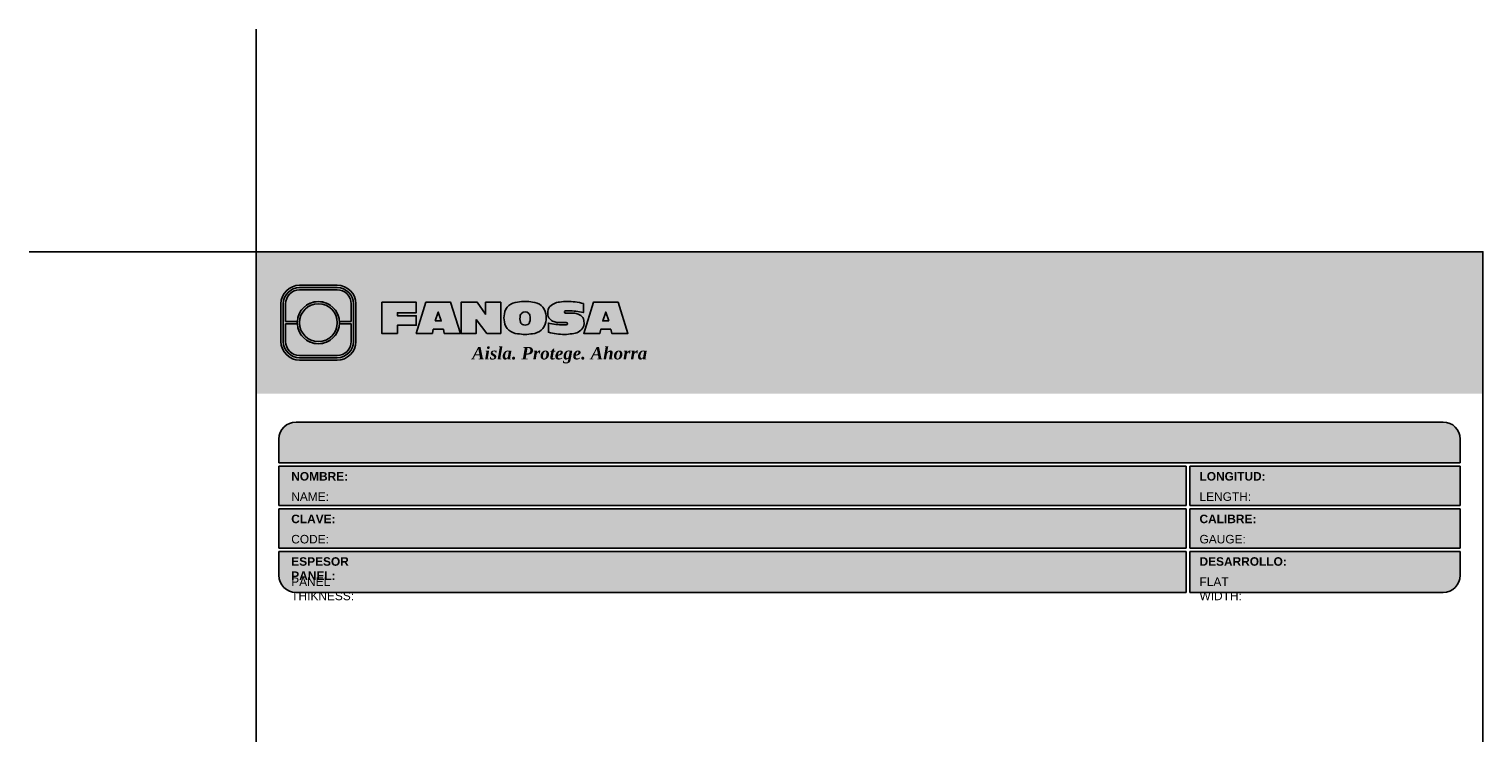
# Model space of a CAD drawing. Header units: millimetres. Extents: x 0 to 30, y 0 to 35.5.
import ezdxf

# ---------------------------------------------------------------- set-up
doc = ezdxf.new("R2010")
doc.units = ezdxf.units.MM
doc.layers.add('TEXTO CUADRO DATOS', color=251, linetype='Continuous', lineweight=0)
doc.styles.get("Standard").update_dxf_attribs({"font": 'arial.ttf'})

# ---------------------------------------------------------------- blocks, each defined once
blk = doc.blocks.new('LOGO 1')
h = blk.add_hatch(color=7)
h.set_gradient(color1=(255, 255, 255), color2=(0, 0, 255), rotation=180, tint=1)
h.paths.add_polyline_path([(362.633524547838, 273.3012676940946), (362.633524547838, 270.8012676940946), (384.2235245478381, 270.8012676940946), (384.2235245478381, 273.3012676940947)])
at = {"true_color": 0xffffff}
h = blk.add_hatch(color=7, dxfattribs=at)
edge = h.paths.add_edge_path()
edge.add_arc((364.057378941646, 271.7212676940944), 0.3299999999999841, -89.99999999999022, 9.890754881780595e-12, ccw=False)
edge.add_line((364.0573789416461, 271.3912676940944), (363.3973789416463, 271.3912676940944))
edge.add_arc((363.3973789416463, 271.7212676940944), 0.3299999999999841, 179.9999999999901, 269.9999999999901, ccw=False)
edge.add_line((363.0673789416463, 271.7212676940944), (363.0673789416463, 272.3812676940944))
edge.add_arc((363.3973789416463, 272.3812676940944), 0.3299999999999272, 90, 180, ccw=False)
edge.add_line((363.3973789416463, 272.7112676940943), (364.0573789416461, 272.7112676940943))
edge.add_arc((364.0573789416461, 272.3812676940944), 0.3299999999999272, 0, 90, ccw=False)
edge.add_line((364.387378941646, 272.3812676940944), (364.387378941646, 271.7212676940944))
edge = h.paths.add_edge_path(flags=16)
edge.add_arc((364.0573789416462, 271.7212676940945), 0.2887500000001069, 269.9999999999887, 359.9999999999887, ccw=False)
edge.add_line((364.0573789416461, 271.4325176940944), (363.3973789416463, 271.4325176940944))
edge.add_arc((363.3973789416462, 271.7212676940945), 0.2887500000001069, 180.0000000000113, 270.0000000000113, ccw=False)
edge.add_line((363.1086289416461, 271.7212676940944), (363.1086289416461, 272.3812676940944))
edge.add_arc((363.3973789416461, 272.3812676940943), 0.28875000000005, 89.99999999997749, 179.9999999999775, ccw=False)
edge.add_line((363.3973789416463, 272.6700176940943), (364.0573789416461, 272.6700176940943))
edge.add_arc((364.0573789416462, 272.3812676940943), 0.28875000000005, 2.262368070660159e-11, 90.00000000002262, ccw=False)
edge.add_line((364.3461289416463, 272.3812676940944), (364.3461289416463, 271.7212676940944))
for color, points in [(30, [(364.0980555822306, 272.0718926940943), (364.3048789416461, 272.0718926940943), (364.3048789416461, 272.3812676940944, 0.4142135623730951), (364.0573789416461, 272.6287676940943), (363.3973789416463, 272.6287676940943, 0.4142135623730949), (363.1498789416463, 272.3812676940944), (363.1498789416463, 272.0718926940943), (363.3567023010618, 272.0718926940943, -0.9459053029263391)]), (170, [(364.3048789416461, 271.7212676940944), (364.3048789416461, 272.0306426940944), (364.0980555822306, 272.0306426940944, -0.9459053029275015), (363.3567023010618, 272.0306426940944), (363.1498789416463, 272.0306426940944), (363.1498789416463, 271.7212676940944, 0.4142135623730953), (363.3973789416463, 271.4737676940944), (364.057378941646, 271.4737676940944, 0.4142135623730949)])]:
    blk.add_hatch(color=color).paths.add_polyline_path(points)
h = blk.add_hatch(color=7, dxfattribs=at)
h.paths.add_polyline_path([(363.3561289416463, 272.0512676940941, 1), (364.0986289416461, 272.0512676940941, 1)])
h.paths.add_polyline_path([(364.0602079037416, 272.0512676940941, -1), (363.3945499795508, 272.0512676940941, -1)], flags=16)
h = blk.add_hatch(color=252)
h.set_gradient(color1=(132, 132, 132), rotation=70.00000000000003, tint=1, name='SPHERICAL')
h.paths.add_polyline_path([(364.0602079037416, 272.0512676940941, 1), (363.3945499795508, 272.0512676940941, 1)])
blk.add_hatch(color=7, dxfattribs=at).paths.add_polyline_path([(364.8420585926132, 272.4104305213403), (365.4501879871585, 272.4104305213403), (365.4501879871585, 272.2247109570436), (365.119665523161, 272.2247109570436), (365.119665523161, 272.1719110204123), (365.4501879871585, 272.1719110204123), (365.4501879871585, 272.00471122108), (365.119665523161, 272.00471122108), (365.119665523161, 271.8609844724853), (364.8420585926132, 271.8609844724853)])
h = blk.add_hatch(color=7, dxfattribs=at)
h.paths.add_polyline_path([(365.620750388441, 272.4104305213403), (365.4485062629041, 271.8609844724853), (365.7332546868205, 271.8609844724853), (365.7479187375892, 271.934277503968), (365.9266795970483, 271.934277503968), (365.9413436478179, 271.8609844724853), (366.2260920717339, 271.8609844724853), (366.0538479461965, 272.4104305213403)])
h.paths.add_polyline_path([(365.837299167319, 272.2366800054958), (365.8906148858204, 272.0814774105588), (365.7839834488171, 272.0814774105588)], flags=16)
h = blk.add_hatch(color=7, dxfattribs=at)
h.paths.add_polyline_path([(366.9358659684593, 272.4104305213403), (366.6709453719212, 272.4104305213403), (366.6709453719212, 272.1991139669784), (366.5221127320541, 272.4104305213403), (366.2395855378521, 272.4104305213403), (366.2395855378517, 271.8609844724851), (366.5045061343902, 271.8609844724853), (366.5045061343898, 272.1071001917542), (366.6947223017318, 271.8609844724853), (366.9358659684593, 271.8609844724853)])
h.paths.add_polyline_path([(367.4970415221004, 272.4140725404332, 0.09403921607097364), (367.2339520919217, 272.4140725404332, 0.3497782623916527), (367.0006865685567, 272.2074327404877, 0.09737279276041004), (367.0006865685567, 272.0639822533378, 0.3497782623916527), (367.2339520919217, 271.8573424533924, 0.09403921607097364), (367.4970415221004, 271.8573424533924, 0.3497782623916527), (367.7303070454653, 272.0639822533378, 0.09737279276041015), (367.7303070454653, 272.2074327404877, 0.3497782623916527)])
h.paths.add_polyline_path([(367.2999959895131, 272.2148320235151, -0.3799377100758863), (367.4309976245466, 272.2148320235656, -0.158874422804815), (367.4503779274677, 272.1817168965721, -0.1263576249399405), (367.44577155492, 272.0572845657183, -0.2142742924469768), (367.4126854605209, 272.0188340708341, -0.2226123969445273), (367.318308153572, 272.0188340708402, -0.2142742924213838), (367.2852220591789, 272.0572845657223, -0.1263576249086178), (367.2806156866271, 272.1817168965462, -0.1588744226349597)], flags=16)
h.paths.add_polyline_path([(368.0775589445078, 272.2601931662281), (368.1276424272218, 272.2601931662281, -0.05869489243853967), (368.3904870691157, 272.2278050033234), (368.3904870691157, 272.3881713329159, 0.06395994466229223), (368.1046346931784, 272.4264429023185, 0.04691611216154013), (367.9730899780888, 272.4140725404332, 0.2229690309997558), (367.7857619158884, 272.3139728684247, 0.1654172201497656), (367.7667124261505, 272.182419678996, 0.1952229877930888), (367.8161538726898, 272.1004656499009, 0.07724634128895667), (367.887655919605, 272.0635888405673, 0.08066867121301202), (367.9607834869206, 272.0517133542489), (368.0895714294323, 272.0517133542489, -1), (368.0895714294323, 272.0112218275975), (368.0394879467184, 272.0112218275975, -0.05869489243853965), (367.7766433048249, 272.0436099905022), (367.7766433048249, 271.8832436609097, 0.0639599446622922), (368.0624956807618, 271.8449720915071, 0.04691611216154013), (368.1940403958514, 271.8573424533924, 0.2229690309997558), (368.3813684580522, 271.9574421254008, 0.2091142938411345), (368.391184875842, 272.1225548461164, 0.1301021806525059), (368.3636451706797, 272.1610969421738, 0.09267767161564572), (368.2794744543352, 272.2078261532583, 0.08066867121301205), (368.2063468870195, 272.2197016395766), (368.0775589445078, 272.2197016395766, -1)])
h.paths.add_polyline_path([(369.0017330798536, 272.4104305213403), (368.5686355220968, 272.4104305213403), (368.3963913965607, 271.8609844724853), (368.6811398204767, 271.8609844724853), (368.6958038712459, 271.934277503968), (368.8745647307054, 271.934277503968), (368.8892287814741, 271.8609844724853), (369.1739772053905, 271.8609844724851)])
h.paths.add_polyline_path([(368.7851843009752, 272.2366800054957), (368.8385000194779, 272.0814774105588), (368.7318685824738, 272.0814774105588)], flags=16)
at = {"color": 7, "true_color": 0xffffff}
for points in [[(364.387378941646, 271.7212676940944, -0.414213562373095), (364.0573789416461, 271.3912676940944), (363.3973789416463, 271.3912676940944, -0.414213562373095), (363.0673789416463, 271.7212676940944), (363.0673789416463, 272.3812676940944, -0.414213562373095), (363.3973789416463, 272.7112676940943), (364.0573789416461, 272.7112676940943, -0.4142135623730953), (364.387378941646, 272.3812676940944)], [(364.3461289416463, 271.7212676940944, -0.4142135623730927), (364.0573789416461, 271.4325176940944), (363.3973789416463, 271.4325176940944, -0.4142135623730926), (363.1086289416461, 271.7212676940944), (363.1086289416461, 272.3812676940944, -0.414213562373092), (363.3973789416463, 272.6700176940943), (364.0573789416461, 272.6700176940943, -0.4142135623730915), (364.3461289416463, 272.3812676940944)], [(367.7303070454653, 272.2074327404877, 0.3497782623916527), (367.4970415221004, 272.4140725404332, 0.09403921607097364), (367.2339520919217, 272.4140725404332, 0.3497782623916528), (367.0006865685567, 272.2074327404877, 0.09737279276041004), (367.0006865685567, 272.0639822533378, 0.3497782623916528), (367.2339520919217, 271.8573424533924, 0.09403921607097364), (367.4970415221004, 271.8573424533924, 0.3497782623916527), (367.7303070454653, 272.0639822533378, 0.09737279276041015)], [(368.3637508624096, 272.1610094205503, 0.09280978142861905), (368.2794744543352, 272.2078261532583, 0.08066867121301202), (368.2063468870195, 272.2197016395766), (368.0775589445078, 272.2197016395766, -0.9999999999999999), (368.0775589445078, 272.2601931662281), (368.1276424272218, 272.2601931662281, -0.05869489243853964), (368.3904870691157, 272.2278050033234), (368.3904870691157, 272.3881713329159, 0.06395994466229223), (368.1046346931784, 272.4264429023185, 0.04691611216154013), (367.9730899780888, 272.4140725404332, 0.2229690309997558), (367.7857619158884, 272.3139728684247, 0.1654172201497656), (367.7667124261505, 272.182419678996, 0.1952229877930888), (367.8161538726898, 272.1004656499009, 0.07724634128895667), (367.887655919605, 272.0635888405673, 0.08066867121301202), (367.9607834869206, 272.0517133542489), (368.0895714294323, 272.0517133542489, -0.9999999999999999), (368.0895714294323, 272.0112218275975), (368.0394879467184, 272.0112218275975, -0.05869489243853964), (367.7766433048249, 272.0436099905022), (367.7766433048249, 271.8832436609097, 0.06395994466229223), (368.0624956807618, 271.8449720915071, 0.04691611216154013), (368.1940403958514, 271.8573424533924, 0.2229690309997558), (368.3813684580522, 271.9574421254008, 0.2091142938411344), (368.391184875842, 272.1225548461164, 0.1341802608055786)], [(367.2852220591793, 272.0572845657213, 0.2142742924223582), (367.318308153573, 272.0188340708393, 0.2226123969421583), (367.4126854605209, 272.0188340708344, 0.2142742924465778), (367.44577155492, 272.0572845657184, 0.1263576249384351), (367.4503779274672, 272.1817168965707, 0.1588744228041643), (367.4309976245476, 272.2148320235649, 0.379937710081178), (367.2999959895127, 272.2148320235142, 0.1588744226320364), (367.2806156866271, 272.1817168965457, 0.1263576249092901)]]:
    blk.add_lwpolyline(points, format="xyb", close=True, dxfattribs=at)
at = {"color": 30}
blk.add_lwpolyline([(364.3048789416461, 272.0718926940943), (364.3048789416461, 272.3812676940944, 0.414213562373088), (364.0573789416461, 272.6287676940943), (363.3973789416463, 272.6287676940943, 0.4142135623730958), (363.1498789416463, 272.3812676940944), (363.1498789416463, 272.0718926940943), (363.3567023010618, 272.0718926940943, -0.9459053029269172), (364.0980555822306, 272.0718926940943)], format="xyb", close=True, dxfattribs=at)
at = {"color": 7, "true_color": 0xffffff}
for points in [[(364.8420585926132, 272.4104305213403), (365.4501879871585, 272.4104305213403), (365.4501879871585, 272.2247109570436), (365.119665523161, 272.2247109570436), (365.119665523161, 272.1719110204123), (365.4501879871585, 272.1719110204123), (365.4501879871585, 272.00471122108), (365.119665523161, 272.00471122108), (365.119665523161, 271.8609844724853), (364.8420585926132, 271.8609844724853)], [(365.7332546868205, 271.8609844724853), (365.4485062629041, 271.8609844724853), (365.620750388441, 272.4104305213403), (366.0538479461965, 272.4104305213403), (366.2260920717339, 271.8609844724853), (365.9413436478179, 271.8609844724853), (365.9266795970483, 271.934277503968), (365.7479187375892, 271.934277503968)], [(366.5045061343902, 272.1071001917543), (366.5045061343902, 271.8609844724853), (366.2395855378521, 271.8609844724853), (366.2395855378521, 272.4104305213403), (366.5221127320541, 272.4104305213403), (366.6709453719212, 272.1991139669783), (366.6709453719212, 272.4104305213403), (366.9358659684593, 272.4104305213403), (366.9358659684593, 271.8609844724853), (366.6947223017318, 271.8609844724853)], [(368.8745647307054, 271.934277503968), (368.8892287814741, 271.8609844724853), (369.1739772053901, 271.8609844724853), (369.0017330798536, 272.4104305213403), (368.5686355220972, 272.4104305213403), (368.3963913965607, 271.8609844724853), (368.6811398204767, 271.8609844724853), (368.6958038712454, 271.934277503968)], [(365.7839834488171, 272.0814774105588), (365.837299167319, 272.2366800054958), (365.8906148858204, 272.0814774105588)], [(368.8385000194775, 272.0814774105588), (368.7851843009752, 272.2366800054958), (368.7318685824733, 272.0814774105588)]]:
    blk.add_lwpolyline(points, close=True, dxfattribs=at)
at = {"color": 170}
blk.add_lwpolyline([(363.3567023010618, 272.0306426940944, 0.9459053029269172), (364.0980555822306, 272.0306426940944), (364.3048789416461, 272.0306426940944), (364.3048789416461, 271.7212676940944, -0.4142135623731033), (364.0573789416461, 271.4737676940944), (363.3973789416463, 271.4737676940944, -0.414213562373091), (363.1498789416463, 271.7212676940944), (363.1498789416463, 272.0306426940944)], format="xyb", close=True, dxfattribs=at)
at = {"color": 7, "true_color": 0xffffff}
for radius in [0.3712499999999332, 0.332828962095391]:
    blk.add_circle((363.7273789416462, 272.0512676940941), radius, dxfattribs=at)
at = {"color": 254, "insert": (366.4315877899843, 271.623287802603), "char_height": 0.22, "width": 5.448476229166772, "attachment_point": 1}
blk.add_mtext('{\\fBookman Old Style|b1|i1|c0|p18;\\C255;\\c16777215;Aisla. Protege. Ahorra}', dxfattribs=at)

msp = doc.modelspace()

# ---------------------------------------------------------------- hatches: boundary and pattern name
at = {"true_color": 0xb3b3b3}
msp.add_hatch(color=253, dxfattribs=at).paths.add_polyline_path([(25.18823733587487, 27.87273410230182), (25.18823733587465, 28.29273410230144, 0.4142135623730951), (24.88823733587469, 28.59273410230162), (4.698237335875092, 28.59273410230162, 0.4142135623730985), (4.398237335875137, 28.29273410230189), (4.39823733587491, 27.87273410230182)])
h = msp.add_hatch(color=253, dxfattribs=at)
h.paths.add_polyline_path([(4.39823733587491, 27.81273410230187), (4.39823733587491, 27.12273410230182), (20.36772880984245, 27.12273410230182), (20.3677288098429, 27.81273410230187)])
h.paths.add_polyline_path([(20.36772880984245, 26.37273410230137), (20.36772880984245, 27.06273410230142), (4.39823733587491, 27.06273410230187), (4.39823733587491, 26.37273410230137)])
h.paths.add_polyline_path([(20.3677288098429, 25.59273410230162), (20.36772880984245, 26.31273410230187), (4.39823733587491, 26.31273410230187), (4.398237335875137, 25.8927341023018, 0.4142135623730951), (4.698237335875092, 25.59273410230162)])
h.paths.add_polyline_path([(20.42772880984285, 26.31273410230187), (20.42772880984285, 25.59273410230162), (24.88823733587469, 25.59273410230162, 0.4142135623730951), (25.18823733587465, 25.8927341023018), (25.18823733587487, 26.31273410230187)])
h.paths.add_polyline_path([(20.42772880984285, 27.06273410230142), (20.42772880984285, 26.37273410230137), (25.18823733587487, 26.37273410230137), (25.18823733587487, 27.06273410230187)])
h.paths.add_polyline_path([(20.42772880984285, 27.81273410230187), (20.42772880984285, 27.12273410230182), (25.18823733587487, 27.12273410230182), (25.18823733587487, 27.81273410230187)])

# ---------------------------------------------------------------- linework, layer by layer
at = {"color": 254, "true_color": 0xe3e3e3}
for q in [(3.998237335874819, 35.51411425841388), (8.514284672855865e-07, 31.59273410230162)]:
    msp.add_line((3.998237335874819, 31.59273410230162), q, dxfattribs=at)
at = {"color": 253, "true_color": 0xb3b3b3}
for p, q in [((4.698237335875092, 28.59273410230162), (24.88823733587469, 28.59273410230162)), ((4.39823733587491, 27.87273410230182), (4.39823733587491, 28.29273410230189)), ((25.18823733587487, 28.29273410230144), (25.18823733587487, 27.87273410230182)), ((4.39823733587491, 27.87273410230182), (25.18823733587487, 27.87273410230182)), ((4.39823733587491, 27.12273410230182), (4.39823733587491, 27.81273410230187)), ((4.39823733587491, 27.81273410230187), (20.36772880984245, 27.81273410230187)), ((20.36772880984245, 27.12273410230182), (20.3677288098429, 27.81273410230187)), ((20.42772880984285, 27.81273410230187), (25.18823733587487, 27.81273410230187)), ((20.42772880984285, 27.12273410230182), (20.42772880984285, 27.81273410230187)), ((25.18823733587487, 27.81273410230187), (25.18823733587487, 27.12273410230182)), ((4.39823733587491, 27.12273410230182), (20.36772880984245, 27.12273410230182)), ((4.39823733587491, 26.37273410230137), (4.39823733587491, 27.06273410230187)), ((4.39823733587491, 27.06273410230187), (20.36772880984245, 27.06273410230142)), ((20.36772880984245, 26.37273410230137), (20.36772880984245, 27.06273410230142)), ((20.42772880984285, 27.12273410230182), (25.18823733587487, 27.12273410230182)), ((20.42772880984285, 27.06273410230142), (25.18823733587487, 27.06273410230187)), ((20.42772880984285, 26.37273410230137), (20.42772880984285, 27.06273410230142)), ((25.18823733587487, 27.06273410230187), (25.18823733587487, 26.37273410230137)), ((4.39823733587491, 26.37273410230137), (20.36772880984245, 26.37273410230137)), ((20.42772880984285, 26.37273410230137), (25.18823733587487, 26.37273410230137)), ((4.39823733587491, 25.8927341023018), (4.39823733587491, 26.31273410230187)), ((4.39823733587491, 26.31273410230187), (20.3677288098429, 26.31273410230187)), ((20.3677288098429, 25.59273410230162), (20.36772880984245, 26.31273410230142)), ((20.42772880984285, 26.31273410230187), (25.18823733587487, 26.31273410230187)), ((20.42772880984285, 25.59273410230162), (20.42772880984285, 26.31273410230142)), ((25.18823733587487, 26.31273410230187), (25.18823733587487, 25.8927341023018)), ((4.698237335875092, 25.59273410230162), (20.36772880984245, 25.59273410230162)), ((20.42772880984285, 25.59273410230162), (24.88823733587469, 25.59273410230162))]:
    msp.add_line(p, q, dxfattribs=at)
at = {"color": 254, "true_color": 0xe3e3e3}
msp.add_lwpolyline([(3.998237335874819, 3.652734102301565), (25.58823733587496, 3.652734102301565), (25.58823733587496, 31.59273410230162), (3.998237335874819, 31.59273410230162)], close=True, dxfattribs=at)
at = {"color": 253, "true_color": 0xb3b3b3}
for centre, start, end in [((4.698237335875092, 28.29273410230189), 90, 180), ((24.88823733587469, 28.29273410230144), 0, 90), ((4.698237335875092, 25.8927341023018), 180, 270), ((24.88823733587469, 25.8927341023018), 270, 0)]:
    msp.add_arc(centre, 0.3, start, end, dxfattribs=at)

# ---------------------------------------------------------------- block references
msp.add_blockref('LOGO 1', (-358.6352872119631, -241.7085335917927))

# ---------------------------------------------------------------- texts
at = {"layer": 'TEXTO CUADRO DATOS', "char_height": 0.15, "width": 0.003231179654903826, "attachment_point": 1}
for s, insert in [('{\\fArial|b1|i0|c0|p34;NOMBRE:}', (4.614239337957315, 27.71126842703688)), ('{\\fArial|b1|i0|c0|p34;LONGITUD:}', (20.60001933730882, 27.71126842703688)), ('{\\fArial|b0|i0|c0|p34;NAME:}', (4.614239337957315, 27.35459535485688)), ('{\\fArial|b0|i0|c0|p34;LENGTH:}', (20.60001933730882, 27.35459535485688)), ('{\\fArial|b1|i0|c0|p34;CLAVE:}', (4.614239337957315, 26.96126842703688)), ('{\\fArial|b1|i0|c0|p34;CALIBRE:}', (20.60001933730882, 26.96126842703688)), ('{\\fArial|b0|i0|c0|p34;CODE:}', (4.614239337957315, 26.60459535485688)), ('{\\fArial|b0|i0|c0|p34;GAUGE:}', (20.60001933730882, 26.60459535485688)), ('{\\fArial|b1|i0|c0|p34;ESPESOR PANEL:}', (4.614239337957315, 26.21126842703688)), ('{\\fArial|b1|i0|c0|p34;DESARROLLO:}', (20.60001933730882, 26.21126842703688)), ('{\\fArial|b0|i0|c0|p34;PANEL THIKNESS:}', (4.614239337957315, 25.85459535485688)), ('{\\fArial|b0|i0|c0|p34;FLAT WIDTH:}', (20.60001933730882, 25.85459535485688))]:
    msp.add_mtext(s, dxfattribs=dict(at, insert=insert))

doc.saveas('drawing.dxf')
